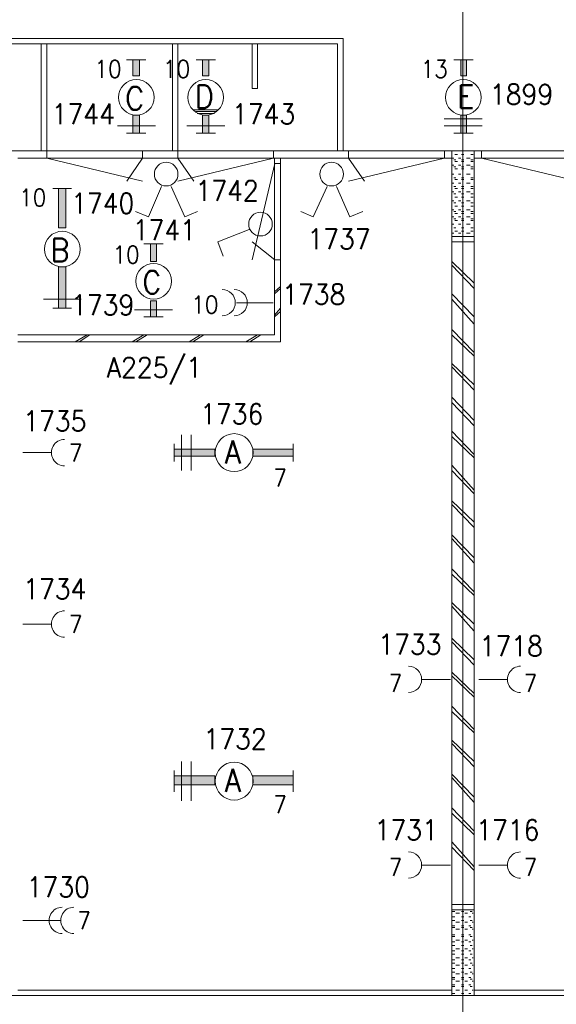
# Model space of a CAD drawing. Header units: metres. Extents: x -167 to -48, y -1901 to -1817.
# Tile 22 of 55: x -111.38 to -106.68, y -1860.23 to -1851.61. Entities that reach past the tile are written whole.
import ezdxf
from ezdxf.enums import TextEntityAlignment as Align

# ---------------------------------------------------------------- set-up
doc = ezdxf.new("R2010")
doc.units = ezdxf.units.M
doc.header["$MEASUREMENT"] = 0
doc.layers.add('Level 1', color=1, linetype='Continuous', lineweight=0)
doc.styles.add('Style-STANDARD', font='STANDARD.shx')

# ---------------------------------------------------------------- blocks, each defined once
blk = doc.blocks.new('FCAD20')
at = {"layer": 'Level 1', "color": 1, "linetype": 'Continuous', "lineweight": 0}
blk.add_circle((0, 0), 1, dxfattribs=at)
blk = doc.blocks.new('FCAD22')
at = {"layer": 'Level 1', "color": 1, "linetype": 'Continuous', "lineweight": 0}
blk.add_circle((0, 0), 1, dxfattribs=at)

msp = doc.modelspace()

# ---------------------------------------------------------------- linework, layer by layer
at = {"layer": 'Level 1', "color": 11, "linetype": 'Continuous', "lineweight": 0}
for p, q in [((-107.4995, -1838.6015), (-107.4995, -1865.3047)), ((-153.3511, -1852.7578), (-53.8081, -1852.7578))]:
    msp.add_line(p, q, dxfattribs=at)
at = {"layer": 'Level 1', "color": 1, "linetype": 'Continuous', "lineweight": 0}
for p, q in [((-114.4428, -1851.7734), (-108.5483, -1851.7734)), ((-114.394, -1851.8203), (-108.5991, -1851.8203)), ((-111.1948, -1852.7578), (-111.1948, -1851.8203)), ((-111.146, -1852.7578), (-111.146, -1851.8203)), ((-110.0444, -1852.7578), (-110.0444, -1851.8203)), ((-109.9956, -1852.7578), (-109.9956, -1851.8203)), ((-109.3471, -1852.211), (-109.3471, -1851.8203)), ((-109.3003, -1851.8203), (-109.3003, -1852.211)), ((-108.5991, -1852.7578), (-108.5991, -1851.8203)), ((-108.5483, -1852.7578), (-108.5483, -1851.7734)), ((-110.2788, -1851.961), (-110.4468, -1851.961)), ((-109.6675, -1851.961), (-109.8354, -1851.961)), ((-107.5776, -1851.961), (-107.4096, -1851.961)), ((-109.3003, -1852.211), (-109.3471, -1852.211)), ((-109.6401, -1852.3985), (-109.8647, -1852.3985)), ((-109.6479, -1852.3985), (-109.8471, -1852.3985)), ((-109.6557, -1852.4141), (-109.8354, -1852.4141)), ((-109.6753, -1852.4297), (-109.8276, -1852.4297)), ((-109.687, -1852.4297), (-109.7983, -1852.4297)), ((-107.6636, -1852.4766), (-107.3315, -1852.4766)), ((-110.1928, -1852.539), (-110.5249, -1852.539)), ((-109.5854, -1852.539), (-109.9175, -1852.539)), ((-107.6636, -1852.539), (-107.3315, -1852.539)), ((-110.2788, -1852.6015), (-110.4468, -1852.6015)), ((-109.6675, -1852.6015), (-109.8354, -1852.6015)), ((-107.5776, -1852.6015), (-107.4096, -1852.6015)), ((-151.5542, -1852.7578), (-63.644, -1852.7578)), ((-111.146, -1852.7578), (-111.146, -1852.8202)), ((-110.3061, -1852.7578), (-110.3061, -1852.8202)), ((-109.9975, -1852.7578), (-109.9975, -1852.8202)), ((-109.1577, -1852.7578), (-109.1577, -1852.8202)), ((-108.5014, -1852.7578), (-108.5014, -1852.8202)), ((-107.6616, -1852.7578), (-107.6616, -1852.8202)), ((-107.5971, -1860.1484), (-107.5971, -1852.7578)), ((-107.3999, -1860.1484), (-107.3999, -1852.7578)), ((-107.3354, -1852.7578), (-107.3354, -1852.8202)), ((-111.3999, -1852.8202), (-107.5971, -1852.8202)), ((-111.146, -1852.8202), (-110.3061, -1853.0234)), ((-110.3061, -1852.8202), (-110.4448, -1853.0234)), ((-109.1577, -1852.8202), (-109.9975, -1853.0234)), ((-109.9975, -1852.8202), (-109.8569, -1853.0234)), ((-109.1499, -1854.3671), (-109.1499, -1852.8202)), ((-109.0971, -1854.4297), (-109.0971, -1852.8202)), ((-107.6616, -1852.8202), (-108.5014, -1853.0234)), ((-108.5014, -1852.8202), (-108.3608, -1853.0234)), ((-107.5776, -1852.8202), (-107.5893, -1852.8202)), ((-107.56, -1852.836), (-107.5776, -1852.836)), ((-107.5464, -1852.789), (-107.5698, -1852.789)), ((-107.5464, -1852.8516), (-107.5698, -1852.8516)), ((-107.519, -1852.8202), (-107.5386, -1852.8202)), ((-107.4917, -1852.789), (-107.5112, -1852.789)), ((-107.4917, -1852.836), (-107.5112, -1852.836)), ((-107.4917, -1852.8516), (-107.5112, -1852.8516)), ((-107.437, -1852.8202), (-107.4682, -1852.8202)), ((-107.4096, -1852.789), (-107.4292, -1852.789)), ((-107.4096, -1852.836), (-107.4292, -1852.836)), ((-107.4096, -1852.8516), (-107.4292, -1852.8516)), ((-107.3999, -1852.8202), (-103.605, -1852.8202)), ((-107.3354, -1852.8202), (-106.4956, -1853.0234)), ((-109.1479, -1852.8672), (-109.3471, -1853.7109)), ((-109.0971, -1852.8672), (-109.1479, -1852.8672)), ((-107.5776, -1852.8828), (-107.5893, -1852.8828)), ((-107.56, -1852.8984), (-107.5776, -1852.8984)), ((-107.5464, -1852.9141), (-107.5698, -1852.9141)), ((-107.519, -1852.8828), (-107.5386, -1852.8828)), ((-107.4917, -1852.8984), (-107.5112, -1852.8984)), ((-107.4917, -1852.9141), (-107.5112, -1852.9141)), ((-107.437, -1852.8828), (-107.4682, -1852.8828)), ((-107.4096, -1852.8984), (-107.4292, -1852.8984)), ((-107.4096, -1852.9141), (-107.4292, -1852.9141)), ((-107.5776, -1852.9609), (-107.5893, -1852.9609)), ((-107.56, -1852.9921), (-107.5776, -1852.9921)), ((-107.5464, -1853.0078), (-107.5698, -1853.0078)), ((-107.519, -1852.9609), (-107.5386, -1852.9609)), ((-107.4917, -1852.9921), (-107.5112, -1852.9921)), ((-107.4917, -1853.0078), (-107.5112, -1853.0078)), ((-107.437, -1852.9609), (-107.4682, -1852.9609)), ((-107.4096, -1852.9921), (-107.4292, -1852.9921)), ((-107.4096, -1853.0078), (-107.4292, -1853.0078)), ((-111.0932, -1853.086), (-110.9272, -1853.086)), ((-110.1401, -1853.0703), (-110.2553, -1853.3359)), ((-110.0542, -1853.0703), (-109.937, -1853.3359)), ((-108.6889, -1853.0703), (-108.81, -1853.3359)), ((-108.6069, -1853.0703), (-108.4897, -1853.3359)), ((-107.5776, -1853.039), (-107.5893, -1853.039)), ((-107.5776, -1853.1172), (-107.5893, -1853.1172)), ((-107.56, -1853.0703), (-107.5776, -1853.0703)), ((-107.5464, -1853.086), (-107.5698, -1853.086)), ((-107.519, -1853.039), (-107.5386, -1853.039)), ((-107.519, -1853.1172), (-107.5386, -1853.1172)), ((-107.4917, -1853.0703), (-107.5112, -1853.0703)), ((-107.4917, -1853.086), (-107.5112, -1853.086)), ((-107.437, -1853.039), (-107.4682, -1853.039)), ((-107.437, -1853.1172), (-107.4682, -1853.1172)), ((-107.4096, -1853.0703), (-107.4292, -1853.0703)), ((-107.4096, -1853.086), (-107.4292, -1853.086)), ((-107.5776, -1853.1953), (-107.5893, -1853.1953)), ((-107.56, -1853.1328), (-107.5776, -1853.1328)), ((-107.5464, -1853.164), (-107.5698, -1853.164)), ((-107.519, -1853.1953), (-107.5386, -1853.1953)), ((-107.4917, -1853.1328), (-107.5112, -1853.1328)), ((-107.4917, -1853.164), (-107.5112, -1853.164)), ((-107.437, -1853.1953), (-107.4682, -1853.1953)), ((-107.4096, -1853.1328), (-107.4292, -1853.1328)), ((-107.4096, -1853.164), (-107.4292, -1853.164)), ((-110.2553, -1853.3359), (-110.3686, -1853.2891)), ((-109.937, -1853.3359), (-109.8237, -1853.2891)), ((-108.81, -1853.3359), (-108.9194, -1853.2891)), ((-108.4897, -1853.3359), (-108.3764, -1853.2891)), ((-107.5776, -1853.2734), (-107.5893, -1853.2734)), ((-107.56, -1853.2109), (-107.5776, -1853.2109)), ((-107.56, -1853.2891), (-107.5776, -1853.2891)), ((-107.5464, -1853.2421), (-107.5698, -1853.2421)), ((-107.519, -1853.2734), (-107.5386, -1853.2734)), ((-107.4917, -1853.2109), (-107.5112, -1853.2109)), ((-107.4917, -1853.2421), (-107.5112, -1853.2421)), ((-107.4917, -1853.2891), (-107.5112, -1853.2891)), ((-107.437, -1853.2734), (-107.4682, -1853.2734)), ((-107.4096, -1853.2109), (-107.4292, -1853.2109)), ((-107.4096, -1853.2421), (-107.4292, -1853.2421)), ((-107.4096, -1853.2891), (-107.4292, -1853.2891)), ((-107.5776, -1853.3359), (-107.5893, -1853.3359)), ((-107.56, -1853.3516), (-107.5776, -1853.3516)), ((-107.5464, -1853.3047), (-107.5698, -1853.3047)), ((-107.5464, -1853.3672), (-107.5698, -1853.3672)), ((-107.519, -1853.3359), (-107.5386, -1853.3359)), ((-107.4917, -1853.3047), (-107.5112, -1853.3047)), ((-107.4917, -1853.3516), (-107.5112, -1853.3516)), ((-107.4917, -1853.3672), (-107.5112, -1853.3672)), ((-107.437, -1853.3359), (-107.4682, -1853.3359)), ((-107.4096, -1853.3047), (-107.4292, -1853.3047)), ((-107.4096, -1853.3516), (-107.4292, -1853.3516)), ((-107.4096, -1853.3672), (-107.4292, -1853.3672)), ((-109.3706, -1853.4453), (-109.6479, -1853.5547)), ((-107.5776, -1853.3984), (-107.5893, -1853.3984)), ((-107.56, -1853.4296), (-107.5776, -1853.4296)), ((-107.5464, -1853.4609), (-107.5698, -1853.4609)), ((-107.519, -1853.3984), (-107.5386, -1853.3984)), ((-107.4917, -1853.4296), (-107.5112, -1853.4296)), ((-107.4917, -1853.4609), (-107.5112, -1853.4609)), ((-107.437, -1853.3984), (-107.4682, -1853.3984)), ((-107.4096, -1853.4296), (-107.4292, -1853.4296)), ((-107.4096, -1853.4609), (-107.4292, -1853.4609)), ((-107.3999, -1853.5078), (-107.5971, -1853.5078)), ((-107.5776, -1853.4765), (-107.5893, -1853.4765)), ((-107.56, -1853.5078), (-107.5776, -1853.5078)), ((-107.519, -1853.4765), (-107.5386, -1853.4765)), ((-107.4917, -1853.5078), (-107.5112, -1853.5078)), ((-107.437, -1853.4765), (-107.4682, -1853.4765)), ((-107.4096, -1853.5078), (-107.4292, -1853.5078)), ((-110.1264, -1853.5703), (-110.2944, -1853.5703)), ((-109.6479, -1853.5547), (-109.601, -1853.6796)), ((-109.1479, -1853.7109), (-109.3471, -1853.5547)), ((-107.3999, -1853.5547), (-107.5971, -1853.5547)), ((-109.0971, -1853.7109), (-109.1479, -1853.7109)), ((-107.3999, -1853.914), (-107.5971, -1853.7266)), ((-107.3999, -1853.961), (-107.5971, -1853.7578)), ((-109.1499, -1853.9922), (-109.0971, -1853.9454)), ((-109.1499, -1854.0078), (-109.0971, -1853.961)), ((-110.8452, -1854.0547), (-111.1753, -1854.0547)), ((-107.3999, -1854.211), (-107.5971, -1854.0078)), ((-107.3999, -1854.2734), (-107.5971, -1854.0547)), ((-111.0932, -1854.1327), (-110.9272, -1854.1327)), ((-110.0444, -1854.1484), (-110.3764, -1854.1484)), ((-109.4839, -1854.0859), (-109.1616, -1854.0859)), ((-109.1499, -1854.1953), (-109.0971, -1854.1327)), ((-110.1264, -1854.211), (-110.2944, -1854.211)), ((-109.1499, -1854.211), (-109.0971, -1854.164)), ((-107.3999, -1854.5234), (-107.5971, -1854.3203)), ((-111.3999, -1854.3671), (-109.1499, -1854.3671)), ((-110.896, -1854.4297), (-110.7925, -1854.3671)), ((-110.8628, -1854.4297), (-110.7671, -1854.3671)), ((-110.3979, -1854.4297), (-110.2944, -1854.3671)), ((-110.3647, -1854.4297), (-110.2671, -1854.3671)), ((-109.8979, -1854.4297), (-109.7983, -1854.3671)), ((-109.8647, -1854.4297), (-109.769, -1854.3671)), ((-109.3999, -1854.4297), (-109.3003, -1854.3671)), ((-109.3667, -1854.4297), (-109.269, -1854.3671)), ((-107.3999, -1854.5546), (-107.5971, -1854.3671)), ((-111.3999, -1854.4297), (-109.0971, -1854.4297)), ((-107.3999, -1854.8046), (-107.5971, -1854.6172)), ((-107.3999, -1854.8516), (-107.5971, -1854.6485)), ((-107.3999, -1855.1172), (-107.5971, -1854.9141)), ((-107.3999, -1855.164), (-107.5971, -1854.9609)), ((-109.9663, -1855.5547), (-109.9663, -1855.2421)), ((-109.8803, -1855.5547), (-109.8803, -1855.2421)), ((-107.3999, -1855.414), (-107.5971, -1855.2109)), ((-107.3999, -1855.4453), (-107.5971, -1855.2577)), ((-110.0288, -1855.3203), (-110.0288, -1855.4765)), ((-108.9858, -1855.3203), (-108.9858, -1855.4765)), ((-111.355, -1855.3984), (-111.1089, -1855.3984)), ((-107.3999, -1855.7266), (-107.5971, -1855.5078)), ((-107.3999, -1855.7578), (-107.5971, -1855.5547)), ((-107.3999, -1856.0078), (-107.5971, -1855.8203)), ((-107.3999, -1856.0547), (-107.5971, -1855.8515)), ((-107.3999, -1856.3203), (-107.5971, -1856.1171)), ((-107.3999, -1856.3671), (-107.5971, -1856.1484)), ((-107.3999, -1856.6172), (-107.5971, -1856.4141)), ((-107.3999, -1856.6485), (-107.5971, -1856.4609)), ((-107.3999, -1856.8984), (-107.5971, -1856.7109)), ((-107.3999, -1856.9609), (-107.5971, -1856.7422)), ((-111.355, -1856.8984), (-111.1089, -1856.8984)), ((-107.3999, -1857.2109), (-107.5971, -1857.0234)), ((-107.3999, -1857.2577), (-107.5971, -1857.0546)), ((-107.3999, -1857.5078), (-107.5971, -1857.3203)), ((-107.6089, -1857.3828), (-107.855, -1857.3828)), ((-107.3999, -1857.5391), (-107.5971, -1857.3516)), ((-107.3589, -1857.3828), (-107.1128, -1857.3828)), ((-107.3999, -1857.8203), (-107.5971, -1857.6172)), ((-107.3999, -1857.8515), (-107.5971, -1857.664)), ((-107.3999, -1858.1015), (-107.5971, -1857.914)), ((-107.3999, -1858.1484), (-107.5971, -1857.9454)), ((-109.9663, -1858.4453), (-109.9663, -1858.1015)), ((-109.8803, -1858.4453), (-109.8803, -1858.1015)), ((-110.0288, -1858.1797), (-110.0288, -1858.3671)), ((-108.9858, -1858.1797), (-108.9858, -1858.3671)), ((-107.3999, -1858.4141), (-107.5971, -1858.211)), ((-107.3999, -1858.4609), (-107.5971, -1858.2422)), ((-107.3999, -1858.7109), (-107.5971, -1858.5078)), ((-107.3999, -1858.7422), (-107.5971, -1858.5546)), ((-107.3999, -1859.0234), (-107.5971, -1858.8046)), ((-107.3999, -1859.0547), (-107.5971, -1858.8516)), ((-107.6089, -1859.0078), (-107.855, -1859.0078)), ((-107.3589, -1859.0078), (-107.1128, -1859.0078)), ((-107.5971, -1859.3516), (-107.3999, -1859.3516)), ((-107.5971, -1859.3984), (-107.3999, -1859.3984)), ((-111.0268, -1859.4921), (-111.355, -1859.4921)), ((-107.5893, -1859.414), (-107.5698, -1859.414)), ((-107.5893, -1859.4609), (-107.5698, -1859.4609)), ((-107.5893, -1859.4921), (-107.5698, -1859.4921)), ((-107.56, -1859.4296), (-107.5307, -1859.4296)), ((-107.5112, -1859.414), (-107.4917, -1859.414)), ((-107.5112, -1859.4609), (-107.4917, -1859.4609)), ((-107.5112, -1859.4921), (-107.4917, -1859.4921)), ((-107.4819, -1859.4296), (-107.4604, -1859.4296)), ((-107.4487, -1859.4609), (-107.4292, -1859.4609)), ((-107.437, -1859.414), (-107.4175, -1859.414)), ((-107.437, -1859.4921), (-107.4175, -1859.4921)), ((-107.4175, -1859.4296), (-107.4096, -1859.4296)), ((-107.5893, -1859.5391), (-107.5698, -1859.5391)), ((-107.5893, -1859.5547), (-107.5698, -1859.5547)), ((-107.56, -1859.5078), (-107.5307, -1859.5078)), ((-107.56, -1859.5703), (-107.5307, -1859.5703)), ((-107.5112, -1859.5391), (-107.4917, -1859.5391)), ((-107.5112, -1859.5547), (-107.4917, -1859.5547)), ((-107.4819, -1859.5078), (-107.4604, -1859.5078)), ((-107.4819, -1859.5703), (-107.4604, -1859.5703)), ((-107.4487, -1859.5391), (-107.4292, -1859.5391)), ((-107.437, -1859.5547), (-107.4175, -1859.5547)), ((-107.4175, -1859.5078), (-107.4096, -1859.5078)), ((-107.4175, -1859.5703), (-107.4096, -1859.5703)), ((-107.5893, -1859.6172), (-107.5698, -1859.6172)), ((-107.5893, -1859.6328), (-107.5698, -1859.6328)), ((-107.56, -1859.664), (-107.5307, -1859.664)), ((-107.5112, -1859.6172), (-107.4917, -1859.6172)), ((-107.5112, -1859.6328), (-107.4917, -1859.6328)), ((-107.4819, -1859.664), (-107.4604, -1859.664)), ((-107.4487, -1859.6172), (-107.4292, -1859.6172)), ((-107.437, -1859.6328), (-107.4175, -1859.6328)), ((-107.4175, -1859.664), (-107.4096, -1859.664)), ((-107.5893, -1859.6796), (-107.5698, -1859.6796)), ((-107.5893, -1859.7109), (-107.5698, -1859.7109)), ((-107.56, -1859.7422), (-107.5307, -1859.7422)), ((-107.5112, -1859.6796), (-107.4917, -1859.6796)), ((-107.5112, -1859.7109), (-107.4917, -1859.7109)), ((-107.4819, -1859.7422), (-107.4604, -1859.7422)), ((-107.4487, -1859.6796), (-107.4292, -1859.6796)), ((-107.437, -1859.7109), (-107.4175, -1859.7109)), ((-107.4175, -1859.7422), (-107.4096, -1859.7422)), ((-107.5893, -1859.7578), (-107.5698, -1859.7578)), ((-107.5893, -1859.7891), (-107.5698, -1859.7891)), ((-107.5893, -1859.8359), (-107.5698, -1859.8359)), ((-107.56, -1859.8203), (-107.5307, -1859.8203)), ((-107.5112, -1859.7578), (-107.4917, -1859.7578)), ((-107.5112, -1859.7891), (-107.4917, -1859.7891)), ((-107.5112, -1859.8359), (-107.4917, -1859.8359)), ((-107.4819, -1859.8203), (-107.4604, -1859.8203)), ((-107.4487, -1859.7578), (-107.4292, -1859.7578)), ((-107.4487, -1859.8359), (-107.4292, -1859.8359)), ((-107.437, -1859.7891), (-107.4175, -1859.7891)), ((-107.4175, -1859.8203), (-107.4096, -1859.8203)), ((-107.5893, -1859.8671), (-107.5698, -1859.8671)), ((-107.5893, -1859.914), (-107.5698, -1859.914)), ((-107.56, -1859.8828), (-107.5307, -1859.8828)), ((-107.5112, -1859.8671), (-107.4917, -1859.8671)), ((-107.5112, -1859.914), (-107.4917, -1859.914)), ((-107.4819, -1859.8828), (-107.4604, -1859.8828)), ((-107.4487, -1859.914), (-107.4292, -1859.914)), ((-107.437, -1859.8671), (-107.4175, -1859.8671)), ((-107.4175, -1859.8828), (-107.4096, -1859.8828)), ((-107.5893, -1859.9454), (-107.5698, -1859.9454)), ((-107.5893, -1859.9922), (-107.5698, -1859.9922)), ((-107.5893, -1860.0078), (-107.5698, -1860.0078)), ((-107.56, -1859.961), (-107.5307, -1859.961)), ((-107.5112, -1859.9454), (-107.4917, -1859.9454)), ((-107.5112, -1859.9922), (-107.4917, -1859.9922)), ((-107.5112, -1860.0078), (-107.4917, -1860.0078)), ((-107.4819, -1859.961), (-107.4604, -1859.961)), ((-107.4487, -1859.9922), (-107.4292, -1859.9922)), ((-107.437, -1859.9454), (-107.4175, -1859.9454)), ((-107.437, -1860.0078), (-107.4175, -1860.0078)), ((-107.4175, -1859.961), (-107.4096, -1859.961)), ((-107.5893, -1860.0547), (-107.5698, -1860.0547)), ((-107.5893, -1860.0703), (-107.5698, -1860.0703)), ((-107.56, -1860.0234), (-107.5307, -1860.0234)), ((-107.5112, -1860.0547), (-107.4917, -1860.0547)), ((-107.5112, -1860.0703), (-107.4917, -1860.0703)), ((-107.4819, -1860.0234), (-107.4604, -1860.0234)), ((-107.4487, -1860.0547), (-107.4292, -1860.0547)), ((-107.437, -1860.0703), (-107.4175, -1860.0703)), ((-107.4175, -1860.0234), (-107.4096, -1860.0234)), ((-147.5483, -1860.1484), (-91.4155, -1860.1484)), ((-111.3999, -1860.1015), (-107.5971, -1860.1015)), ((-107.5893, -1860.1327), (-107.5698, -1860.1327)), ((-107.56, -1860.1015), (-107.5307, -1860.1015)), ((-107.5112, -1860.1327), (-107.4917, -1860.1327)), ((-107.4819, -1860.1015), (-107.4604, -1860.1015)), ((-107.4487, -1860.1327), (-107.4292, -1860.1327)), ((-107.4175, -1860.1015), (-107.4096, -1860.1015)), ((-107.3999, -1860.1015), (-103.605, -1860.1015))]:
    msp.add_line(p, q, dxfattribs=at)
for centre, radius in [((-110.3608, -1852.2891), 0.1562), ((-109.7534, -1852.2891), 0.1562), ((-107.4956, -1852.2891), 0.1562), ((-110.0991, -1852.9609), 0.1035), ((-108.6499, -1852.9609), 0.1035), ((-109.2729, -1853.3984), 0.1035), ((-111.0093, -1853.6172), 0.1562), ((-110.2085, -1853.8984), 0.1562)]:
    msp.add_circle(centre, radius, dxfattribs=at)
for centre, start, end in [((-109.6089, -1854.0859), 270.00006, 90.00005), ((-109.5034, -1854.0859), 270.00006, 90.00005), ((-110.9897, -1855.3984), 90.00002, 270.00013), ((-110.9897, -1856.8985), 90.00002, 270.00013), ((-107.976, -1857.3828), 270.00006, 89.99997), ((-106.9936, -1857.3828), 90.00002, 270.00013), ((-107.976, -1859.0078), 270.00006, 89.99997), ((-106.9936, -1859.0078), 90.00002, 270.00013), ((-111.0093, -1859.4921), 90.00002, 270.00019), ((-110.9077, -1859.4921), 90.00002, 270.00019)]:
    msp.add_arc(centre, 0.1152, start, end, dxfattribs=at)
at = {"layer": 'Level 1', "color": 1, "linetype": 'Continuous', "lineweight": 0, "extrusion": (0, 0, -1)}
for points in [[(110.3901, -1852.1015), (110.3335, -1852.1015), (110.3901, -1851.961), (110.3335, -1851.961)], [(109.7807, -1852.1015), (109.726, -1852.1015), (109.7807, -1851.961), (109.726, -1851.961)], [(110.3901, -1852.6015), (110.3335, -1852.6015), (110.3901, -1852.4453), (110.3335, -1852.4453)], [(109.7807, -1852.6015), (109.726, -1852.6015), (109.7807, -1852.4453), (109.726, -1852.4453)], [(111.0425, -1853.4296), (111.0425, -1853.086), (110.978, -1853.4296), (110.978, -1853.086)], [(110.2378, -1853.7266), (110.185, -1853.7266), (110.2378, -1853.5703), (110.185, -1853.5703)], [(110.2378, -1854.211), (110.185, -1854.211), (110.2378, -1854.0703), (110.185, -1854.0703)], [(109.3393, -1855.3672), (108.9858, -1855.3672), (109.3393, -1855.4296), (108.9858, -1855.4296)], [(109.3393, -1858.2266), (108.9858, -1858.2266), (109.3393, -1858.3046), (108.9858, -1858.3046)]]:
    msp.add_solid(points, dxfattribs=at)
at = {"layer": 'Level 1', "color": 1, "linetype": 'Continuous', "lineweight": 0}
for points in [[(-107.4682, -1852.1015), (-107.519, -1852.1015), (-107.4682, -1851.961), (-107.519, -1851.961)], [(-107.4682, -1852.6015), (-107.519, -1852.6015), (-107.4682, -1852.4453), (-107.519, -1852.4453)], [(-110.978, -1853.7734), (-110.978, -1854.1327), (-111.0425, -1853.7734), (-111.0425, -1854.1327)], [(-109.6714, -1855.4296), (-110.0288, -1855.4296), (-109.6714, -1855.3672), (-110.0288, -1855.3672)], [(-109.6714, -1858.3046), (-110.0288, -1858.3046), (-109.6714, -1858.2266), (-110.0288, -1858.2266)]]:
    msp.add_solid(points, dxfattribs=at)
for points in [[(-110.3901, -1852.1015), (-110.3335, -1852.1015), (-110.3335, -1851.961), (-110.3901, -1851.961)], [(-109.7807, -1852.1015), (-109.726, -1852.1015), (-109.726, -1851.961), (-109.7807, -1851.961)], [(-107.4682, -1852.1015), (-107.519, -1852.1015), (-107.519, -1851.961), (-107.4682, -1851.961)], [(-110.3901, -1852.6015), (-110.3335, -1852.6015), (-110.3335, -1852.4453), (-110.3901, -1852.4453)], [(-109.7807, -1852.6015), (-109.726, -1852.6015), (-109.726, -1852.4453), (-109.7807, -1852.4453)], [(-107.4682, -1852.6015), (-107.519, -1852.6015), (-107.519, -1852.4453), (-107.4682, -1852.4453)], [(-111.0425, -1853.4296), (-111.0425, -1853.086), (-110.978, -1853.086), (-110.978, -1853.4296)], [(-110.2378, -1853.7266), (-110.185, -1853.7266), (-110.185, -1853.5703), (-110.2378, -1853.5703)], [(-110.978, -1853.7734), (-110.978, -1854.1327), (-111.0425, -1854.1327), (-111.0425, -1853.7734)], [(-110.2378, -1854.211), (-110.185, -1854.211), (-110.185, -1854.0703), (-110.2378, -1854.0703)], [(-109.6714, -1855.4296), (-110.0288, -1855.4296), (-110.0288, -1855.3672), (-109.6714, -1855.3672)], [(-109.3393, -1855.3672), (-108.9858, -1855.3672), (-108.9858, -1855.4296), (-109.3393, -1855.4296)], [(-109.6714, -1858.3046), (-110.0288, -1858.3046), (-110.0288, -1858.2266), (-109.6714, -1858.2266)], [(-109.3393, -1858.2266), (-108.9858, -1858.2266), (-108.9858, -1858.3046), (-109.3393, -1858.3046)]]:
    msp.add_3dface(points, dxfattribs=at)

# ---------------------------------------------------------------- block references
at = {"layer": 'Level 1', "color": 1, "linetype": 'Continuous', "lineweight": 0, "xscale": 0.1663, "yscale": 0.1663}
for name, p in [('FCAD20', (-109.5034, -1855.3984)), ('FCAD22', (-109.5034, -1858.2734))]:
    msp.add_blockref(name, p, dxfattribs=at)

# ---------------------------------------------------------------- texts
at = {"layer": 'Level 1', "color": 1, "linetype": 'Continuous', "lineweight": 0, "style": 'Style-STANDARD'}
for s, height, p in [('10', 0.1523, (-110.6083, -1852.1171)), ('10', 0.1523, (-110.0087, -1852.1171)), ('13', 0.1523, (-107.7508, -1852.1171)), ('1899', 0.1777, (-106.9857, -1852.3515)), ('1743', 0.1777, (-109.2454, -1852.5234)), ('1744', 0.1777, (-110.8255, -1852.5234)), ('1742', 0.1777, (-109.5657, -1853.1953)), ('10', 0.1523, (-111.2684, -1853.2421)), ('1740', 0.1777, (-110.6556, -1853.3047)), ('1741', 0.1777, (-110.1153, -1853.5391)), ('1737', 0.1777, (-108.5853, -1853.6172)), ('10', 0.1523, (-110.4501, -1853.7422)), ('1738', 0.1777, (-108.806, -1854.1015)), ('1739', 0.1777, (-110.6556, -1854.1953)), ('10', 0.1523, (-109.7606, -1854.1797)), ('A225/1', 0.1777, (-110.203, -1854.7422)), ('1736', 0.1777, (-109.5254, -1855.1484)), ('1735', 0.1777, (-111.0755, -1855.2109)), ('7', 0.1523, (-110.8915, -1855.4765)), ('7', 0.1523, (-109.1004, -1855.6952)), ('1734', 0.1777, (-111.0755, -1856.6797)), ('7', 0.1523, (-110.8915, -1856.9765)), ('1733', 0.1777, (-107.9642, -1857.164)), ('1718', 0.1777, (-107.0762, -1857.1797)), ('7', 0.1523, (-108.0907, -1857.4921)), ('7', 0.1523, (-106.9071, -1857.4921)), ('1732', 0.1777, (-109.4954, -1857.9922)), ('7', 0.1523, (-109.1004, -1858.5546)), ('1731', 0.1777, (-107.9961, -1858.789)), ('1716', 0.1777, (-107.1063, -1858.789)), ('7', 0.1523, (-108.0907, -1859.1016)), ('7', 0.1523, (-106.9071, -1859.1016)), ('1730', 0.1777, (-111.0443, -1859.2891)), ('7', 0.1523, (-110.8172, -1859.5703))]:
    msp.add_text(s, height=height, dxfattribs=at).set_placement(p, align=Align.CENTER)
for s, p in [('C', (-110.2927, -1852.3985)), ('D', (-109.6814, -1852.3827)), ('B', (-110.947, -1853.7266)), ('C', (-110.1423, -1854.0078)), ('A', (-109.4431, -1855.4921)), ('A', (-109.4431, -1858.3671))]:
    msp.add_text(s, height=0.2011, dxfattribs=at).set_placement(p, align=Align.RIGHT)
msp.add_text('E', height=0.2011, dxfattribs=at).set_placement((-107.5503, -1852.3827))

doc.saveas('drawing.dxf')
